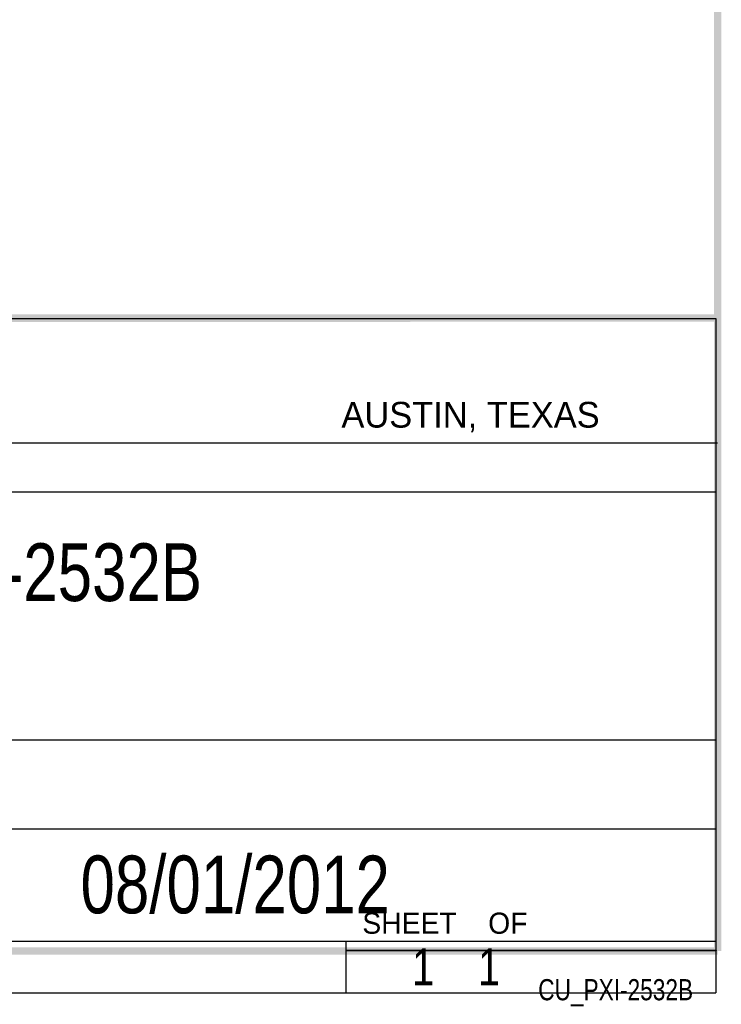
# Model space of a CAD drawing. Header units: inches. Extents: x 0.2 to 16.8, y 0.1 to 10.8.
# Tile 15 of 15: x 14.9 to 16.8, y 0.1 to 2.8. Entities that reach past the tile are written whole.
import ezdxf

# ---------------------------------------------------------------- set-up
doc = ezdxf.new("R2010")
doc.units = ezdxf.units.IN
doc.header["$LTSCALE"] = 0.935
doc.header["$MEASUREMENT"] = 0
doc.layers.get('0').update_dxf_attribs({"linetype": 'CONTINUOUS'})
doc.layers.add('DETAIL', color=7, linetype='CONTINUOUS')
doc.styles.get("Standard").update_dxf_attribs({"font": 'txt', "width": 0.8})
doc.styles.add('TEXTSTYLE_2', font='txt')

# ---------------------------------------------------------------- blocks, each defined once
blk = doc.blocks.new('*T25')
at = {"color": 0, "linetype": 'ByBlock', "lineweight": -2}
for p, q in [((0, 0), (3.6798, 0)), ((0, 0), (0, -1.824)), ((3.6798, 0), (3.6798, -1.824)), ((0, -0.469), (3.6798, -0.469)), ((0, -1.14), (3.6798, -1.14)), ((0.3688, -1.14), (0.3688, -1.684)), ((1.0808, -1.14), (1.0808, -1.684)), ((0, -1.38), (3.6798, -1.38)), ((0, -1.684), (3.6798, -1.684)), ((0.6998, -1.684), (0.6998, -1.824)), ((2.6798, -1.684), (2.6798, -1.824)), ((0, -1.824), (3.6798, -1.824))]:
    blk.add_line(p, q, dxfattribs=at)
at = {"color": 7, "linetype": 'Continuous', "line_spacing_factor": 0.9}
for s, insert, char_height, width, attachment_point in [('PXIe-2532B\\P ', (1.8399, -0.8045), 0.15625, 3.5598, 5), ('08/01/2012 ', (2.3803, -1.532), 0.15625, 2.479, 5), ('1/1', (0.6398, -1.754), 0.1, 0.5798, 6), ('    1    1', (2.7398, -1.754), 0.1, 0.88, 4)]:
    blk.add_mtext(s, dxfattribs=dict(at, insert=insert, char_height=char_height, width=width, attachment_point=attachment_point))
blk = doc.blocks.new('*T26')
at = {"color": 2, "linetype": 'Continuous'}
for p, q in [((0, 0), (1, 0)), ((0, 0), (0, -0.0005)), ((1, 0), (1, -0.0005)), ((0, -0.0005), (1, -0.0005))]:
    blk.add_line(p, q, dxfattribs=at)
at = {"layer": 'DETAIL', "color": 2, "linetype": 'Continuous', "insert": (0.9375, -0.078125), "char_height": 0.057262, "width": 0.5497152, "attachment_point": 3, "line_spacing_factor": 0.9}
blk.add_mtext('CU_PXI-2532B', dxfattribs=at)

msp = doc.modelspace()

# ---------------------------------------------------------------- linework, layer by layer
at = {"color": 2, "linetype": 'Continuous'}
msp.add_line((13.0653, 1.6329), (16.75, 1.6329), dxfattribs=at)
at = {"color": 7, "linetype": 'Continuous', "const_width": 0.02}
for points in [[(16.75, 0.2586), (16.75, 10.7586)], [(11.4718, 1.9702), (16.75, 1.9707)], [(0.25, 0.2586), (16.75, 0.2586)]]:
    msp.add_lwpolyline(points, dxfattribs=at)

# ---------------------------------------------------------------- block references
for name, p in [('*T25', (13.0652, 1.9695)), ('*T26', (15.7462, 0.2607))]:
    msp.add_blockref(name, p)

# ---------------------------------------------------------------- texts
at = {"color": 2, "linetype": 'Continuous', "attachment_point": 1, "line_spacing_factor": 0.9, "style": 'TEXTSTYLE_2'}
for s, insert, char_height, width in [('AUSTIN, TEXAS', (15.7327, 1.7441), 0.069617, 0.905021), ('SHEET    OF', (15.7892, 0.3625), 0.057262, 0.629882)]:
    msp.add_mtext(s, dxfattribs=dict(at, insert=insert, char_height=char_height, width=width))

doc.saveas('drawing.dxf')
